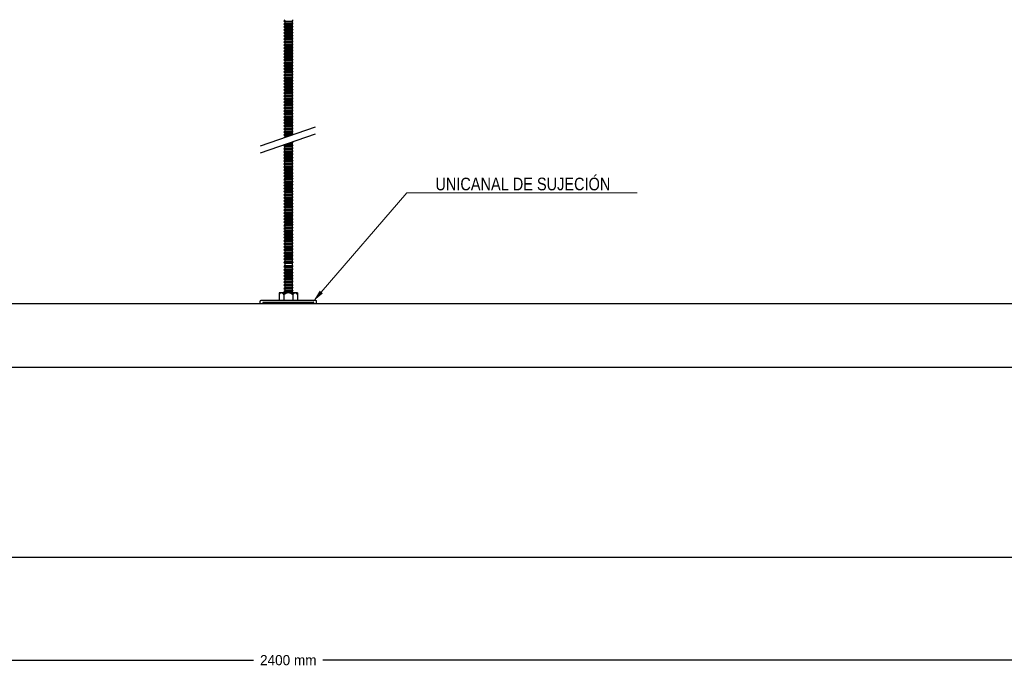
# Model space of a CAD drawing. Header units: millimetres. Extents: x 2538 to 24562, y 4449 to 23795.
# Tile 138 of 256: x 15332 to 16109, y 9376 to 9893. Entities that reach past the tile are written whole.
import ezdxf
from ezdxf import colors
from ezdxf.entities.mleader import LeaderData, LeaderLine
from ezdxf.math import Vec2, Vec3

# ---------------------------------------------------------------- set-up
doc = ezdxf.new("R2010")
doc.units = ezdxf.units.MM
doc.header["$PDMODE"] = 3
doc.linetypes.add('HIDDEN', pattern=[0.375, 0.25, -0.125])
doc.layers.add('_HD_tornillo', color=30, linetype='Continuous')
doc.layers.add('HD021_Text', color=2, linetype='Continuous', lineweight=9)
doc.layers.add('Make2D$Visible$Curves', color=7, linetype='Continuous', true_color=0x000000)
doc.layers.add('MEDIDAS', color=1, linetype='Continuous', true_color=0xff0000)
doc.styles.add('Arial Narrow', font='ARIALN.TTF')
doc.dimstyles.new('HD_DIM', dxfattribs={"dimtxt": 8, "dimasz": 2, "dimexe": 1, "dimexo": 0, "dimgap": 2, "dimtad": 0, "dimdec": 0, "dimzin": 0, "dimdsep": 46, "dimtxsty": 'Standard', "dimcen": 0, "dimclrd": 256, "dimclre": 251, "dimclrt": 7, "dimadec": 0, "dimazin": 0, "dimtp": 0.05, "dimtm": 0.05, "dimtfac": 0.6, "dimtdec": 0, "dimtofl": 0, "dimtmove": 0, "dimatfit": 3, "dimfxl": 1, "dimtolj": 2, "dimtzin": 0, "dimarcsym": 0})

# ---------------------------------------------------------------- blocks, each defined once
blk = doc.blocks.new('*D50')
at = {"layer": 'Defpoints', "color": 0, "transparency": 16777216}
for p in [(14344.16, 9468.94), (16744.16, 9468.94), (16744.16, 9387.64)]:
    blk.add_point(p, dxfattribs=at)
at = {"layer": 'MEDIDAS', "color": 251, "linetype": 'HIDDEN', "lineweight": -2, "transparency": 16777216}
for p, q in [((14344.16, 9468.94), (14344.16, 9386.64)), ((16744.16, 9468.94), (16744.16, 9386.64))]:
    blk.add_line(p, q, dxfattribs=at)
at = {"layer": 'MEDIDAS', "lineweight": -2, "transparency": 16777216}
for p, q in [((14346.16, 9387.64), (15516.82, 9387.64)), ((16742.16, 9387.64), (15571.49, 9387.64))]:
    blk.add_line(p, q, dxfattribs=at)
at = {"layer": 'MEDIDAS', "transparency": 16777216}
for points in [[(14346.16, 9387.98), (14346.16, 9387.31), (14344.16, 9387.64)], [(16742.16, 9387.98), (16742.16, 9387.31), (16744.16, 9387.64)]]:
    blk.add_solid(points, dxfattribs=at)
at = {"layer": 'MEDIDAS', "color": 7, "transparency": 16777216, "insert": (15544.16, 9387.64), "char_height": 8, "attachment_point": 5}
blk.add_mtext('\\A2;2400 mm', dxfattribs=at)

msp = doc.modelspace()

# ---------------------------------------------------------------- linework, layer by layer
at = {"layer": '_HD_tornillo'}
for p, q in [((15541.33, 9893.19), (15540.73, 9892.38)), ((15540.73, 9892.38), (15547.82, 9892.55)), ((15540.73, 9892.38), (15541.33, 9891.7)), ((15541.33, 9890.81), (15540.73, 9890)), ((15540.73, 9890), (15547.82, 9890.16)), ((15540.73, 9890), (15541.33, 9889.31)), ((15541.33, 9888.53), (15540.73, 9887.71)), ((15540.73, 9887.71), (15547.82, 9887.88)), ((15540.73, 9887.71), (15541.33, 9887.03)), ((15541.33, 9891.7), (15547.32, 9891.93)), ((15541.33, 9891.7), (15541.33, 9890.81)), ((15541.33, 9890.81), (15547.32, 9891.05)), ((15541.33, 9889.31), (15547.32, 9889.55)), ((15541.33, 9889.31), (15541.33, 9888.53)), ((15541.33, 9888.53), (15547.32, 9888.76)), ((15541.33, 9887.03), (15547.32, 9887.27)), ((15541.33, 9887.03), (15541.33, 9886.17)), ((15547.32, 9891.93), (15547.82, 9892.55)), ((15547.32, 9891.93), (15547.32, 9891.05)), ((15547.32, 9889.55), (15547.82, 9890.16)), ((15547.32, 9889.55), (15547.32, 9888.76)), ((15547.32, 9887.27), (15547.82, 9887.88)), ((15547.32, 9887.27), (15547.32, 9886.4)), ((15547.33, 9893.43), (15547.82, 9892.55)), ((15547.33, 9891.05), (15547.82, 9890.16)), ((15547.33, 9888.77), (15547.82, 9887.88)), ((15547.33, 9886.41), (15547.82, 9885.52)), ((15541.33, 9886.17), (15540.73, 9885.35)), ((15540.73, 9885.35), (15547.82, 9885.52)), ((15540.73, 9885.35), (15541.33, 9884.67)), ((15541.33, 9883.8), (15540.73, 9882.99)), ((15540.73, 9882.99), (15547.82, 9883.16)), ((15540.73, 9882.99), (15541.33, 9882.31)), ((15541.33, 9881.39), (15540.73, 9880.58)), ((15540.73, 9880.58), (15547.82, 9880.74)), ((15540.73, 9880.58), (15541.33, 9879.89)), ((15541.33, 9878.98), (15540.73, 9878.16)), ((15541.33, 9886.17), (15547.32, 9886.4)), ((15541.33, 9884.67), (15547.32, 9884.91)), ((15541.33, 9884.67), (15541.33, 9883.8)), ((15541.33, 9883.8), (15547.32, 9884.04)), ((15541.33, 9882.31), (15547.32, 9882.54)), ((15541.33, 9882.31), (15541.33, 9881.39)), ((15541.33, 9881.39), (15547.32, 9881.63)), ((15541.33, 9879.89), (15547.32, 9880.13)), ((15541.33, 9879.89), (15541.33, 9878.98)), ((15541.33, 9878.98), (15547.32, 9879.21)), ((15547.32, 9884.91), (15547.82, 9885.52)), ((15547.32, 9884.91), (15547.32, 9884.04)), ((15547.32, 9882.54), (15547.82, 9883.16)), ((15547.32, 9882.54), (15547.32, 9881.63)), ((15547.32, 9880.13), (15547.82, 9880.74)), ((15547.32, 9880.13), (15547.32, 9879.21)), ((15547.33, 9884.04), (15547.82, 9883.16)), ((15547.33, 9881.63), (15547.82, 9880.74)), ((15547.33, 9879.22), (15547.82, 9878.33)), ((15540.73, 9878.16), (15547.82, 9878.33)), ((15540.73, 9878.16), (15541.33, 9877.48)), ((15541.33, 9876.57), (15540.73, 9875.75)), ((15540.73, 9875.75), (15547.82, 9875.92)), ((15540.73, 9875.75), (15541.33, 9875.07)), ((15541.33, 9874.16), (15540.73, 9873.34)), ((15540.73, 9873.34), (15547.82, 9873.51)), ((15540.73, 9873.34), (15541.33, 9872.66)), ((15541.33, 9871.77), (15540.73, 9870.96)), ((15540.73, 9870.96), (15547.82, 9871.13)), ((15540.73, 9870.96), (15541.33, 9870.28)), ((15541.33, 9877.48), (15547.32, 9877.72)), ((15541.33, 9877.48), (15541.33, 9876.57)), ((15541.33, 9876.57), (15547.32, 9876.8)), ((15541.33, 9875.07), (15547.32, 9875.3)), ((15541.33, 9875.07), (15541.33, 9874.16)), ((15541.33, 9874.16), (15547.32, 9874.39)), ((15541.33, 9872.66), (15547.32, 9872.89)), ((15541.33, 9872.66), (15541.33, 9871.77)), ((15541.33, 9871.77), (15547.32, 9872.01)), ((15547.32, 9877.72), (15547.82, 9878.33)), ((15547.32, 9877.72), (15547.32, 9876.8)), ((15547.32, 9875.3), (15547.82, 9875.92)), ((15547.32, 9875.3), (15547.32, 9874.39)), ((15547.32, 9872.89), (15547.82, 9873.51)), ((15547.32, 9872.89), (15547.32, 9872.01)), ((15547.32, 9870.51), (15547.82, 9871.13)), ((15547.33, 9876.81), (15547.82, 9875.92)), ((15547.33, 9874.39), (15547.82, 9873.51)), ((15547.33, 9872.01), (15547.82, 9871.13)), ((15541.33, 9869.49), (15540.73, 9868.68)), ((15540.73, 9868.68), (15547.82, 9868.84)), ((15540.73, 9868.68), (15541.33, 9867.99)), ((15541.33, 9867.13), (15540.73, 9866.32)), ((15540.73, 9866.32), (15547.82, 9866.49)), ((15540.73, 9866.32), (15541.33, 9865.64)), ((15541.33, 9864.77), (15540.73, 9863.95)), ((15540.73, 9863.95), (15547.82, 9864.12)), ((15540.73, 9863.95), (15541.33, 9863.27)), ((15541.33, 9870.28), (15547.32, 9870.51)), ((15541.33, 9870.28), (15541.33, 9869.49)), ((15541.33, 9869.49), (15547.32, 9869.73)), ((15541.33, 9867.99), (15547.32, 9868.23)), ((15541.33, 9867.99), (15541.33, 9867.13)), ((15541.33, 9867.13), (15547.32, 9867.37)), ((15541.33, 9865.64), (15547.32, 9865.87)), ((15541.33, 9865.64), (15541.33, 9864.77)), ((15541.33, 9864.77), (15547.32, 9865)), ((15541.33, 9863.27), (15547.32, 9863.5)), ((15541.33, 9863.27), (15541.33, 9862.5)), ((15547.32, 9870.51), (15547.32, 9869.73)), ((15547.32, 9868.23), (15547.82, 9868.84)), ((15547.32, 9868.23), (15547.32, 9867.37)), ((15547.32, 9865.87), (15547.82, 9866.49)), ((15547.32, 9865.87), (15547.32, 9865)), ((15547.32, 9863.5), (15547.82, 9864.12)), ((15547.32, 9863.5), (15547.32, 9862.73)), ((15547.33, 9869.73), (15547.82, 9868.84)), ((15547.33, 9867.37), (15547.82, 9866.49)), ((15547.33, 9865), (15547.82, 9864.12)), ((15541.33, 9862.5), (15540.73, 9861.68)), ((15540.73, 9861.68), (15547.82, 9861.85)), ((15540.73, 9861.68), (15541.33, 9861)), ((15541.33, 9859.96), (15540.73, 9859.14)), ((15540.73, 9859.14), (15547.82, 9859.31)), ((15540.73, 9859.14), (15541.33, 9858.46)), ((15541.33, 9857.68), (15540.73, 9856.86)), ((15540.73, 9856.86), (15547.82, 9857.03)), ((15540.73, 9856.86), (15541.33, 9856.18)), ((15541.33, 9855.32), (15540.73, 9854.5)), ((15541.33, 9862.5), (15547.32, 9862.73)), ((15541.33, 9861), (15547.32, 9861.23)), ((15541.33, 9861), (15541.33, 9859.96)), ((15541.33, 9859.96), (15547.32, 9860.19)), ((15541.33, 9858.46), (15547.32, 9858.7)), ((15541.33, 9858.46), (15541.33, 9857.68)), ((15541.33, 9857.68), (15547.32, 9857.91)), ((15541.33, 9856.18), (15547.32, 9856.41)), ((15541.33, 9856.18), (15541.33, 9855.32)), ((15541.33, 9855.32), (15547.32, 9855.55)), ((15547.32, 9861.23), (15547.82, 9861.85)), ((15547.32, 9861.23), (15547.32, 9860.19)), ((15547.32, 9858.7), (15547.82, 9859.31)), ((15547.32, 9858.7), (15547.32, 9857.91)), ((15547.32, 9856.41), (15547.82, 9857.03)), ((15547.32, 9856.41), (15547.32, 9855.55)), ((15547.33, 9862.74), (15547.82, 9861.85)), ((15547.33, 9860.2), (15547.82, 9859.31)), ((15547.33, 9857.92), (15547.82, 9857.03)), ((15547.33, 9855.56), (15547.82, 9854.67)), ((15540.73, 9854.5), (15547.82, 9854.67)), ((15540.73, 9854.5), (15541.33, 9853.82)), ((15541.33, 9852.95), (15540.73, 9852.14)), ((15540.73, 9852.14), (15547.82, 9852.31)), ((15540.73, 9852.14), (15541.33, 9851.46)), ((15541.33, 9850.54), (15540.73, 9849.72)), ((15540.73, 9849.72), (15547.82, 9849.89)), ((15540.73, 9849.72), (15541.33, 9849.04)), ((15541.33, 9848.16), (15540.73, 9847.34)), ((15541.33, 9853.82), (15547.32, 9854.06)), ((15541.33, 9853.82), (15541.33, 9852.95)), ((15541.33, 9852.95), (15547.32, 9853.19)), ((15541.33, 9851.46), (15547.32, 9851.69)), ((15541.33, 9851.46), (15541.33, 9850.54)), ((15541.33, 9850.54), (15547.32, 9850.77)), ((15541.33, 9849.04), (15547.32, 9849.28)), ((15541.33, 9849.04), (15541.33, 9848.16)), ((15541.33, 9848.16), (15547.32, 9848.39)), ((15547.32, 9854.06), (15547.82, 9854.67)), ((15547.32, 9854.06), (15547.32, 9853.19)), ((15547.32, 9851.69), (15547.82, 9852.31)), ((15547.32, 9851.69), (15547.32, 9850.77)), ((15547.32, 9849.28), (15547.82, 9849.89)), ((15547.32, 9849.28), (15547.32, 9848.39)), ((15547.33, 9853.19), (15547.82, 9852.31)), ((15547.33, 9850.78), (15547.82, 9849.89)), ((15547.33, 9848.4), (15547.82, 9847.51)), ((15540.73, 9847.34), (15547.82, 9847.51)), ((15540.73, 9847.34), (15541.33, 9846.66)), ((15541.33, 9845.88), (15540.73, 9845.06)), ((15540.73, 9845.06), (15547.82, 9845.23)), ((15540.73, 9845.06), (15541.33, 9844.38)), ((15541.33, 9843.52), (15540.73, 9842.7)), ((15540.73, 9842.7), (15547.82, 9842.87)), ((15540.73, 9842.7), (15541.33, 9842.02)), ((15541.33, 9841.15), (15540.73, 9840.33)), ((15540.73, 9840.33), (15547.82, 9840.5)), ((15540.73, 9840.33), (15541.33, 9839.65)), ((15541.33, 9846.66), (15547.32, 9846.89)), ((15541.33, 9846.66), (15541.33, 9845.88)), ((15541.33, 9845.88), (15547.32, 9846.11)), ((15541.33, 9844.38), (15547.32, 9844.61)), ((15541.33, 9844.38), (15541.33, 9843.52)), ((15541.33, 9843.52), (15547.32, 9843.75)), ((15541.33, 9842.02), (15547.32, 9842.25)), ((15541.33, 9842.02), (15541.33, 9841.15)), ((15541.33, 9841.15), (15547.32, 9841.38)), ((15541.33, 9839.65), (15547.32, 9839.89)), ((15547.32, 9846.89), (15547.82, 9847.51)), ((15547.32, 9846.89), (15547.32, 9846.11)), ((15547.32, 9844.61), (15547.82, 9845.23)), ((15547.32, 9844.61), (15547.32, 9843.75)), ((15547.32, 9842.25), (15547.82, 9842.87)), ((15547.32, 9842.25), (15547.32, 9841.38)), ((15547.32, 9839.89), (15547.82, 9840.5)), ((15547.32, 9839.89), (15547.32, 9838.97)), ((15547.33, 9846.11), (15547.82, 9845.23)), ((15547.33, 9843.76), (15547.82, 9842.87)), ((15547.33, 9841.39), (15547.82, 9840.5)), ((15541.33, 9838.74), (15540.73, 9837.92)), ((15540.73, 9837.92), (15547.82, 9838.09)), ((15540.73, 9837.92), (15541.33, 9837.24)), ((15541.33, 9836.33), (15540.73, 9835.51)), ((15540.73, 9835.51), (15547.82, 9835.68)), ((15540.73, 9835.51), (15541.33, 9834.83)), ((15541.33, 9833.91), (15540.73, 9833.1)), ((15540.73, 9833.1), (15547.82, 9833.27)), ((15540.73, 9833.1), (15541.33, 9832.42)), ((15541.33, 9839.65), (15541.33, 9838.74)), ((15541.33, 9838.74), (15547.32, 9838.97)), ((15541.33, 9837.24), (15547.32, 9837.47)), ((15541.33, 9837.24), (15541.33, 9836.33)), ((15541.33, 9836.33), (15547.32, 9836.56)), ((15541.33, 9834.83), (15547.32, 9835.06)), ((15541.33, 9834.83), (15541.33, 9833.91)), ((15541.33, 9833.91), (15547.32, 9834.15)), ((15541.33, 9832.42), (15547.32, 9832.65)), ((15541.33, 9832.42), (15541.33, 9831.5)), ((15547.32, 9837.47), (15547.82, 9838.09)), ((15547.32, 9837.47), (15547.32, 9836.56)), ((15547.32, 9835.06), (15547.82, 9835.68)), ((15547.32, 9835.06), (15547.32, 9834.15)), ((15547.32, 9832.65), (15547.82, 9833.27)), ((15547.32, 9832.65), (15547.32, 9831.74)), ((15547.33, 9838.98), (15547.82, 9838.09)), ((15547.33, 9836.56), (15547.82, 9835.68)), ((15547.33, 9834.15), (15547.82, 9833.27)), ((15541.33, 9831.5), (15540.73, 9830.69)), ((15540.73, 9830.69), (15547.82, 9830.86)), ((15540.73, 9830.69), (15541.33, 9830.01)), ((15541.33, 9829.12), (15540.73, 9828.3)), ((15540.73, 9828.3), (15547.82, 9828.47)), ((15540.73, 9828.3), (15541.33, 9827.62)), ((15541.33, 9826.84), (15540.73, 9826.02)), ((15540.73, 9826.02), (15547.82, 9826.19)), ((15540.73, 9826.02), (15541.33, 9825.34)), ((15541.33, 9824.48), (15540.73, 9823.66)), ((15541.33, 9831.5), (15547.32, 9831.74)), ((15541.33, 9830.01), (15547.32, 9830.24)), ((15541.33, 9830.01), (15541.33, 9829.12)), ((15541.33, 9829.12), (15547.32, 9829.35)), ((15541.33, 9827.62), (15547.32, 9827.86)), ((15541.33, 9827.62), (15541.33, 9826.84)), ((15541.33, 9826.84), (15547.32, 9827.07)), ((15541.33, 9825.34), (15547.32, 9825.57)), ((15541.33, 9825.34), (15541.33, 9824.48)), ((15541.33, 9824.48), (15547.32, 9824.71)), ((15547.32, 9830.24), (15547.82, 9830.86)), ((15547.32, 9830.24), (15547.32, 9829.35)), ((15547.32, 9827.86), (15547.82, 9828.47)), ((15547.32, 9827.86), (15547.32, 9827.07)), ((15547.32, 9825.57), (15547.82, 9826.19)), ((15547.32, 9825.57), (15547.32, 9824.71)), ((15547.33, 9831.74), (15547.82, 9830.86)), ((15547.33, 9829.36), (15547.82, 9828.47)), ((15547.33, 9827.08), (15547.82, 9826.19)), ((15547.33, 9824.72), (15547.82, 9823.83)), ((15540.73, 9823.66), (15547.82, 9823.83)), ((15540.73, 9823.66), (15541.33, 9822.98)), ((15541.33, 9822.11), (15540.73, 9821.3)), ((15540.73, 9821.3), (15547.82, 9821.46)), ((15540.73, 9821.3), (15541.33, 9820.61)), ((15541.33, 9819.85), (15540.73, 9819.03)), ((15540.73, 9819.03), (15547.82, 9819.2)), ((15540.73, 9819.03), (15541.33, 9818.35)), ((15541.33, 9817.31), (15540.73, 9816.49)), ((15540.73, 9816.49), (15547.82, 9816.66)), ((15540.73, 9816.49), (15541.33, 9815.81)), ((15541.33, 9822.98), (15547.32, 9823.22)), ((15541.33, 9822.98), (15541.33, 9822.11)), ((15541.33, 9822.11), (15547.32, 9822.35)), ((15541.33, 9820.61), (15547.32, 9820.85)), ((15541.33, 9820.61), (15541.33, 9819.85)), ((15541.33, 9819.85), (15547.32, 9820.08)), ((15541.33, 9818.35), (15547.32, 9818.58)), ((15541.33, 9818.35), (15541.33, 9817.31)), ((15541.33, 9817.31), (15547.32, 9817.54)), ((15547.32, 9823.22), (15547.82, 9823.83)), ((15547.32, 9823.22), (15547.32, 9822.35)), ((15547.32, 9820.85), (15547.82, 9821.46)), ((15547.32, 9820.85), (15547.32, 9820.08)), ((15547.32, 9818.58), (15547.82, 9819.2)), ((15547.32, 9818.58), (15547.32, 9817.54)), ((15547.32, 9816.04), (15547.82, 9816.66)), ((15547.33, 9822.35), (15547.82, 9821.46)), ((15547.33, 9820.08), (15547.82, 9819.2)), ((15547.33, 9817.55), (15547.82, 9816.66)), ((15522.27, 9793.92), (15565.78, 9808.92)), ((15541.33, 9815.03), (15540.73, 9814.21)), ((15540.73, 9814.21), (15547.82, 9814.38)), ((15540.73, 9814.21), (15541.33, 9813.53)), ((15541.33, 9812.67), (15540.73, 9811.85)), ((15540.73, 9811.85), (15547.82, 9812.02)), ((15540.73, 9811.85), (15541.33, 9811.17)), ((15541.33, 9810.3), (15540.73, 9809.48)), ((15540.73, 9809.48), (15547.82, 9809.65)), ((15540.73, 9809.48), (15541.33, 9808.8)), ((15541.33, 9815.81), (15547.32, 9816.04)), ((15541.33, 9815.81), (15541.33, 9815.03)), ((15541.33, 9815.03), (15547.32, 9815.26)), ((15541.33, 9813.53), (15547.32, 9813.76)), ((15541.33, 9813.53), (15541.33, 9812.67)), ((15541.33, 9812.67), (15547.32, 9812.9)), ((15541.33, 9811.17), (15547.32, 9811.4)), ((15541.33, 9811.17), (15541.33, 9810.3)), ((15541.33, 9810.3), (15547.32, 9810.53)), ((15541.33, 9808.8), (15547.32, 9809.04)), ((15541.33, 9808.8), (15541.33, 9807.89)), ((15547.32, 9816.04), (15547.32, 9815.26)), ((15547.32, 9813.76), (15547.82, 9814.38)), ((15547.32, 9813.76), (15547.32, 9812.9)), ((15547.32, 9811.4), (15547.82, 9812.02)), ((15547.32, 9811.4), (15547.32, 9810.53)), ((15547.32, 9809.04), (15547.82, 9809.65)), ((15547.32, 9809.04), (15547.32, 9808.12)), ((15547.33, 9815.26), (15547.82, 9814.38)), ((15547.33, 9812.9), (15547.82, 9812.02)), ((15547.33, 9810.54), (15547.82, 9809.65)), ((15522.27, 9788.25), (15565.78, 9803.25)), ((15541.33, 9807.89), (15540.73, 9807.07)), ((15540.73, 9807.07), (15547.82, 9807.24)), ((15540.73, 9807.07), (15541.33, 9806.39)), ((15541.33, 9805.51), (15540.73, 9804.69)), ((15540.73, 9804.69), (15547.82, 9804.86)), ((15540.73, 9804.69), (15541.33, 9804.01)), ((15541.33, 9803.22), (15540.73, 9802.41)), ((15540.73, 9802.41), (15547.35, 9802.56)), ((15540.73, 9802.41), (15541.33, 9801.73)), ((15541.33, 9807.89), (15547.32, 9808.12)), ((15541.33, 9806.39), (15547.32, 9806.62)), ((15541.33, 9806.39), (15541.33, 9805.51)), ((15541.33, 9805.51), (15547.32, 9805.74)), ((15541.33, 9804.01), (15547.32, 9804.24)), ((15541.33, 9804.01), (15541.33, 9803.22)), ((15541.33, 9803.22), (15547.32, 9803.46)), ((15541.33, 9801.73), (15545.38, 9801.88)), ((15541.33, 9801.73), (15541.33, 9800.86)), ((15541.33, 9800.86), (15542.56, 9800.91)), ((15547.32, 9806.62), (15547.82, 9807.24)), ((15547.32, 9806.62), (15547.32, 9805.74)), ((15547.32, 9804.24), (15547.82, 9804.86)), ((15547.32, 9804.24), (15547.32, 9803.46)), ((15547.33, 9808.13), (15547.82, 9807.24)), ((15547.33, 9805.74), (15547.82, 9804.86)), ((15547.33, 9803.46), (15547.75, 9802.7)), ((15541.3, 9794.78), (15540.69, 9793.97)), ((15540.69, 9793.97), (15547.79, 9794.14)), ((15540.69, 9793.97), (15541.3, 9793.29)), ((15541.33, 9800.86), (15540.96, 9800.36)), ((15541.3, 9794.78), (15547.29, 9795.02)), ((15541.3, 9793.29), (15547.29, 9793.52)), ((15541.3, 9793.29), (15541.3, 9792.35)), ((15544.41, 9795.88), (15547.27, 9795.95)), ((15546.29, 9796.53), (15547.77, 9796.56)), ((15547.27, 9795.95), (15547.77, 9796.56)), ((15547.27, 9795.95), (15547.27, 9795.01)), ((15547.29, 9795.02), (15547.79, 9794.14)), ((15547.29, 9793.52), (15547.79, 9794.14)), ((15547.29, 9793.52), (15547.29, 9792.58)), ((15547.55, 9796.96), (15547.77, 9796.56)), ((15541.3, 9792.35), (15540.7, 9791.54)), ((15540.7, 9791.54), (15547.8, 9791.71)), ((15540.7, 9791.54), (15541.3, 9790.86)), ((15541.3, 9789.92), (15540.7, 9789.1)), ((15540.7, 9789.1), (15547.8, 9789.27)), ((15540.7, 9789.1), (15541.3, 9788.42)), ((15541.3, 9787.51), (15540.7, 9786.69)), ((15540.7, 9786.69), (15547.8, 9786.86)), ((15540.7, 9786.69), (15541.3, 9786.01)), ((15541.3, 9792.35), (15547.29, 9792.59)), ((15541.3, 9790.86), (15547.29, 9791.09)), ((15541.3, 9790.86), (15541.3, 9789.92)), ((15541.3, 9789.92), (15547.29, 9790.15)), ((15541.3, 9788.42), (15547.29, 9788.66)), ((15541.3, 9788.42), (15541.3, 9787.51)), ((15541.3, 9787.51), (15547.29, 9787.74)), ((15541.3, 9786.01), (15547.29, 9786.24)), ((15541.3, 9786.01), (15541.3, 9785.1)), ((15547.29, 9791.09), (15547.8, 9791.71)), ((15547.29, 9791.09), (15547.29, 9790.15)), ((15547.29, 9788.66), (15547.8, 9789.27)), ((15547.29, 9788.66), (15547.29, 9787.74)), ((15547.29, 9786.24), (15547.8, 9786.86)), ((15547.29, 9786.24), (15547.29, 9785.33)), ((15547.3, 9792.59), (15547.8, 9791.71)), ((15547.3, 9790.16), (15547.8, 9789.27)), ((15547.3, 9787.75), (15547.8, 9786.86)), ((15541.3, 9785.1), (15540.7, 9784.28)), ((15540.7, 9784.28), (15547.8, 9784.45)), ((15540.7, 9784.28), (15541.3, 9783.6)), ((15541.3, 9782.66), (15540.7, 9781.85)), ((15540.7, 9781.85), (15547.8, 9782.02)), ((15540.7, 9781.85), (15541.3, 9781.17)), ((15541.3, 9780.25), (15540.7, 9779.43)), ((15540.7, 9779.43), (15547.8, 9779.6)), ((15540.7, 9779.43), (15541.3, 9778.75)), ((15541.3, 9777.82), (15540.7, 9777)), ((15541.3, 9785.1), (15547.29, 9785.33)), ((15541.3, 9783.6), (15547.29, 9783.83)), ((15541.3, 9783.6), (15541.3, 9782.66)), ((15541.3, 9782.66), (15547.29, 9782.9)), ((15541.3, 9781.17), (15547.29, 9781.4)), ((15541.3, 9781.17), (15541.3, 9780.25)), ((15541.3, 9780.25), (15547.29, 9780.48)), ((15541.3, 9778.75), (15547.29, 9778.99)), ((15541.3, 9778.75), (15541.3, 9777.82)), ((15541.3, 9777.82), (15547.29, 9778.05)), ((15547.29, 9783.83), (15547.8, 9784.45)), ((15547.29, 9783.83), (15547.29, 9782.9)), ((15547.29, 9781.4), (15547.8, 9782.02)), ((15547.29, 9781.4), (15547.29, 9780.48)), ((15547.29, 9778.99), (15547.8, 9779.6)), ((15547.29, 9778.99), (15547.29, 9778.05)), ((15547.3, 9785.33), (15547.8, 9784.45)), ((15547.3, 9782.9), (15547.8, 9782.02)), ((15547.3, 9780.49), (15547.8, 9779.6)), ((15547.3, 9778.05), (15547.8, 9777.17)), ((15540.7, 9777), (15547.8, 9777.17)), ((15540.7, 9777), (15541.3, 9776.32)), ((15541.32, 9775.41), (15540.72, 9774.6)), ((15540.72, 9774.6), (15547.82, 9774.77)), ((15540.72, 9774.6), (15541.32, 9773.92)), ((15541.32, 9772.98), (15540.72, 9772.16)), ((15540.72, 9772.16), (15547.82, 9772.33)), ((15540.72, 9772.16), (15541.32, 9771.48)), ((15541.32, 9770.57), (15540.72, 9769.75)), ((15540.72, 9769.75), (15547.82, 9769.92)), ((15541.3, 9776.32), (15547.29, 9776.55)), ((15541.3, 9776.32), (15541.3, 9775.41)), ((15541.32, 9775.41), (15547.31, 9775.65)), ((15541.32, 9773.92), (15547.31, 9774.15)), ((15541.32, 9773.92), (15541.32, 9772.98)), ((15541.32, 9772.98), (15547.31, 9773.21)), ((15541.32, 9771.48), (15547.31, 9771.71)), ((15541.32, 9771.48), (15541.32, 9770.57)), ((15541.32, 9770.57), (15547.31, 9770.8)), ((15547.29, 9776.55), (15547.8, 9777.17)), ((15547.29, 9776.55), (15547.29, 9775.64)), ((15547.31, 9774.15), (15547.82, 9774.77)), ((15547.31, 9774.15), (15547.31, 9773.21)), ((15547.31, 9771.71), (15547.82, 9772.33)), ((15547.31, 9771.71), (15547.31, 9770.8)), ((15547.31, 9769.3), (15547.82, 9769.92)), ((15547.32, 9775.65), (15547.82, 9774.77)), ((15547.32, 9773.22), (15547.82, 9772.33)), ((15547.32, 9770.8), (15547.82, 9769.92)), ((15540.72, 9769.75), (15541.32, 9769.07)), ((15541.32, 9768.16), (15540.72, 9767.34)), ((15540.72, 9767.34), (15547.82, 9767.51)), ((15540.72, 9767.34), (15541.32, 9766.66)), ((15541.32, 9765.72), (15540.72, 9764.9)), ((15540.72, 9764.9), (15547.82, 9765.07)), ((15540.72, 9764.9), (15541.32, 9764.22)), ((15541.32, 9763.31), (15540.72, 9762.49)), ((15540.72, 9762.49), (15547.82, 9762.66)), ((15540.72, 9762.49), (15541.32, 9761.81)), ((15541.32, 9769.07), (15547.31, 9769.3)), ((15541.32, 9769.07), (15541.32, 9768.16)), ((15541.32, 9768.16), (15547.31, 9768.39)), ((15541.32, 9766.66), (15547.31, 9766.89)), ((15541.32, 9766.66), (15541.32, 9765.72)), ((15541.32, 9765.72), (15547.31, 9765.95)), ((15541.32, 9764.22), (15547.31, 9764.46)), ((15541.32, 9764.22), (15541.32, 9763.31)), ((15541.32, 9763.31), (15547.31, 9763.54)), ((15547.31, 9769.3), (15547.31, 9768.39)), ((15547.31, 9766.89), (15547.82, 9767.51)), ((15547.31, 9766.89), (15547.31, 9765.95)), ((15547.31, 9764.46), (15547.82, 9765.07)), ((15547.31, 9764.46), (15547.31, 9763.54)), ((15547.31, 9762.05), (15547.82, 9762.66)), ((15547.32, 9768.39), (15547.82, 9767.51)), ((15547.32, 9765.96), (15547.82, 9765.07)), ((15547.32, 9763.55), (15547.82, 9762.66)), ((15541.32, 9760.88), (15540.72, 9760.06)), ((15540.72, 9760.06), (15547.82, 9760.23)), ((15540.72, 9760.06), (15541.32, 9759.38)), ((15541.33, 9758.47), (15540.73, 9757.65)), ((15540.73, 9757.65), (15547.82, 9757.82)), ((15540.73, 9757.65), (15541.33, 9756.97)), ((15541.33, 9756.03), (15540.73, 9755.22)), ((15540.73, 9755.22), (15547.82, 9755.39)), ((15540.73, 9755.22), (15541.33, 9754.54)), ((15541.32, 9761.81), (15547.31, 9762.05)), ((15541.32, 9761.81), (15541.32, 9760.88)), ((15541.32, 9760.88), (15547.31, 9761.11)), ((15541.32, 9759.38), (15547.31, 9759.61)), ((15541.32, 9759.38), (15541.32, 9758.46)), ((15541.33, 9758.47), (15547.32, 9758.7)), ((15541.33, 9756.97), (15547.32, 9757.2)), ((15541.33, 9756.97), (15541.33, 9756.03)), ((15541.33, 9756.03), (15547.32, 9756.27)), ((15541.33, 9754.54), (15547.32, 9754.77)), ((15541.33, 9754.54), (15541.33, 9753.62)), ((15547.31, 9762.05), (15547.31, 9761.11)), ((15547.31, 9759.61), (15547.82, 9760.23)), ((15547.31, 9759.61), (15547.31, 9758.7)), ((15547.32, 9761.11), (15547.82, 9760.23)), ((15547.32, 9757.2), (15547.82, 9757.82)), ((15547.32, 9757.2), (15547.32, 9756.27)), ((15547.32, 9754.77), (15547.82, 9755.39)), ((15547.32, 9754.77), (15547.32, 9753.86)), ((15547.33, 9758.7), (15547.82, 9757.82)), ((15547.33, 9756.27), (15547.82, 9755.39)), ((15541.33, 9753.62), (15540.73, 9752.81)), ((15540.73, 9752.81), (15547.82, 9752.97)), ((15540.73, 9752.81), (15541.33, 9752.12)), ((15541.33, 9751.21), (15540.73, 9750.39)), ((15540.73, 9750.39), (15547.82, 9750.56)), ((15540.73, 9750.39), (15541.33, 9749.71)), ((15541.33, 9748.78), (15540.73, 9747.96)), ((15540.73, 9747.96), (15547.82, 9748.13)), ((15540.73, 9747.96), (15541.33, 9747.28)), ((15541.33, 9753.62), (15547.32, 9753.86)), ((15541.33, 9752.12), (15547.32, 9752.36)), ((15541.33, 9752.12), (15541.33, 9751.21)), ((15541.33, 9751.21), (15547.32, 9751.44)), ((15541.33, 9749.71), (15547.32, 9749.95)), ((15541.33, 9749.71), (15541.33, 9748.78)), ((15541.33, 9748.78), (15547.32, 9749.01)), ((15541.33, 9747.28), (15547.32, 9747.51)), ((15541.33, 9747.28), (15541.33, 9746.36)), ((15541.33, 9746.36), (15547.32, 9746.6)), ((15547.32, 9752.36), (15547.82, 9752.97)), ((15547.32, 9752.36), (15547.32, 9751.44)), ((15547.32, 9749.95), (15547.82, 9750.56)), ((15547.32, 9749.95), (15547.32, 9749.01)), ((15547.32, 9747.51), (15547.82, 9748.13)), ((15547.32, 9747.51), (15547.32, 9746.6)), ((15547.33, 9753.86), (15547.82, 9752.97)), ((15547.33, 9751.45), (15547.82, 9750.56)), ((15547.33, 9749.01), (15547.82, 9748.13)), ((15547.33, 9746.6), (15547.82, 9745.72)), ((15541.33, 9746.36), (15540.73, 9745.55)), ((15540.73, 9745.55), (15547.82, 9745.72)), ((15540.73, 9745.55), (15541.33, 9744.87)), ((15541.33, 9743.93), (15540.73, 9743.11)), ((15540.73, 9743.11), (15547.82, 9743.28)), ((15540.73, 9743.11), (15541.33, 9742.43)), ((15541.33, 9741.52), (15540.73, 9740.7)), ((15540.73, 9740.7), (15547.82, 9740.87)), ((15540.73, 9740.7), (15541.33, 9740.02)), ((15541.33, 9739.11), (15540.73, 9738.29)), ((15541.33, 9744.87), (15547.32, 9745.1)), ((15541.33, 9744.87), (15541.33, 9743.93)), ((15541.33, 9743.93), (15547.32, 9744.16)), ((15541.33, 9742.43), (15547.32, 9742.67)), ((15541.33, 9742.43), (15541.33, 9741.52)), ((15541.33, 9741.52), (15547.32, 9741.75)), ((15541.33, 9740.02), (15547.32, 9740.25)), ((15541.33, 9740.02), (15541.33, 9739.11)), ((15541.33, 9739.11), (15547.32, 9739.34)), ((15547.32, 9745.1), (15547.82, 9745.72)), ((15547.32, 9745.1), (15547.32, 9744.16)), ((15547.32, 9742.67), (15547.82, 9743.28)), ((15547.32, 9742.67), (15547.32, 9741.75)), ((15547.32, 9740.25), (15547.82, 9740.87)), ((15547.32, 9740.25), (15547.32, 9739.34)), ((15547.33, 9744.17), (15547.82, 9743.28)), ((15547.33, 9741.76), (15547.82, 9740.87)), ((15547.33, 9739.34), (15547.82, 9738.46)), ((15540.73, 9738.29), (15547.82, 9738.46)), ((15540.73, 9738.29), (15541.33, 9737.61)), ((15541.33, 9736.67), (15540.73, 9735.86)), ((15540.73, 9735.86), (15547.82, 9736.03)), ((15540.73, 9735.86), (15541.33, 9735.18)), ((15541.33, 9734.26), (15540.73, 9733.44)), ((15540.73, 9733.44), (15547.82, 9733.61)), ((15540.73, 9733.44), (15541.33, 9732.76)), ((15541.33, 9731.85), (15540.73, 9731.03)), ((15540.73, 9731.03), (15547.82, 9731.2)), ((15540.73, 9731.03), (15541.33, 9730.35)), ((15541.33, 9737.61), (15547.32, 9737.84)), ((15541.33, 9737.61), (15541.33, 9736.67)), ((15541.33, 9736.67), (15547.32, 9736.91)), ((15541.33, 9735.18), (15547.32, 9735.41)), ((15541.33, 9735.18), (15541.33, 9734.26)), ((15541.33, 9734.26), (15547.32, 9734.49)), ((15541.33, 9732.76), (15547.32, 9733)), ((15541.33, 9732.76), (15541.33, 9731.85)), ((15541.33, 9731.85), (15547.32, 9732.08)), ((15547.32, 9737.84), (15547.82, 9738.46)), ((15547.32, 9737.84), (15547.32, 9736.91)), ((15547.32, 9735.41), (15547.82, 9736.03)), ((15547.32, 9735.41), (15547.32, 9734.49)), ((15547.32, 9733), (15547.82, 9733.61)), ((15547.32, 9733), (15547.32, 9732.08)), ((15547.32, 9730.58), (15547.82, 9731.2)), ((15547.33, 9736.91), (15547.82, 9736.03)), ((15547.33, 9734.5), (15547.82, 9733.61)), ((15547.33, 9732.09), (15547.82, 9731.2)), ((15541.33, 9729.42), (15540.73, 9728.6)), ((15540.73, 9728.6), (15547.82, 9728.77)), ((15540.73, 9728.6), (15541.33, 9727.92)), ((15541.33, 9727), (15540.73, 9726.19)), ((15540.73, 9726.19), (15547.82, 9726.36)), ((15540.73, 9726.19), (15541.33, 9725.51)), ((15541.33, 9724.57), (15540.73, 9723.75)), ((15540.73, 9723.75), (15547.82, 9723.92)), ((15540.73, 9723.75), (15541.33, 9723.07)), ((15541.33, 9730.35), (15547.32, 9730.58)), ((15541.33, 9730.35), (15541.33, 9729.42)), ((15541.33, 9729.42), (15547.32, 9729.65)), ((15541.33, 9727.92), (15547.32, 9728.15)), ((15541.33, 9727.92), (15541.33, 9727)), ((15541.33, 9727), (15547.32, 9727.24)), ((15541.33, 9725.51), (15547.32, 9725.74)), ((15541.33, 9725.51), (15541.33, 9724.57)), ((15541.33, 9724.57), (15547.32, 9724.8)), ((15541.33, 9723.07), (15547.32, 9723.31)), ((15547.32, 9730.58), (15547.32, 9729.65)), ((15547.32, 9728.15), (15547.82, 9728.77)), ((15547.32, 9728.15), (15547.32, 9727.24)), ((15547.32, 9725.74), (15547.82, 9726.36)), ((15547.32, 9725.74), (15547.32, 9724.8)), ((15547.32, 9723.31), (15547.82, 9723.92)), ((15547.32, 9723.31), (15547.32, 9722.39)), ((15547.33, 9729.65), (15547.82, 9728.77)), ((15547.33, 9727.24), (15547.82, 9726.36)), ((15547.33, 9724.81), (15547.82, 9723.92)), ((15541.33, 9722.16), (15540.73, 9721.34)), ((15540.73, 9721.34), (15547.82, 9721.51)), ((15540.73, 9721.34), (15541.33, 9720.66)), ((15541.33, 9719.75), (15540.73, 9718.93)), ((15540.73, 9718.93), (15547.82, 9719.1)), ((15540.73, 9718.93), (15541.33, 9718.25)), ((15541.33, 9717.31), (15540.73, 9716.5)), ((15540.73, 9716.5), (15547.82, 9716.66)), ((15540.73, 9716.5), (15541.33, 9715.81)), ((15541.33, 9723.07), (15541.33, 9722.16)), ((15541.33, 9722.16), (15547.32, 9722.39)), ((15541.33, 9720.66), (15547.32, 9720.89)), ((15541.33, 9720.66), (15541.33, 9719.75)), ((15541.33, 9719.75), (15547.32, 9719.98)), ((15541.33, 9718.25), (15547.32, 9718.48)), ((15541.33, 9718.25), (15541.33, 9717.31)), ((15541.33, 9717.31), (15547.32, 9717.55)), ((15541.33, 9715.81), (15547.32, 9716.05)), ((15541.33, 9715.81), (15541.33, 9714.9)), ((15547.32, 9720.89), (15547.82, 9721.51)), ((15547.32, 9720.89), (15547.32, 9719.98)), ((15547.32, 9718.48), (15547.82, 9719.1)), ((15547.32, 9718.48), (15547.32, 9717.55)), ((15547.32, 9716.05), (15547.82, 9716.66)), ((15547.32, 9716.05), (15547.32, 9715.13)), ((15547.33, 9722.39), (15547.82, 9721.51)), ((15547.33, 9719.98), (15547.82, 9719.1)), ((15547.33, 9717.55), (15547.82, 9716.66)), ((15541.33, 9714.9), (15540.73, 9714.08)), ((15540.73, 9714.08), (15547.82, 9714.25)), ((15540.73, 9714.08), (15541.33, 9713.4)), ((15541.33, 9712.49), (15540.73, 9711.67)), ((15540.73, 9711.67), (15547.82, 9711.84)), ((15540.73, 9711.67), (15541.33, 9710.99)), ((15541.33, 9709.92), (15540.73, 9709.11)), ((15540.73, 9709.11), (15547.82, 9709.28)), ((15540.73, 9709.11), (15541.33, 9708.43)), ((15541.33, 9714.9), (15547.32, 9715.13)), ((15541.33, 9713.4), (15547.32, 9713.64)), ((15541.33, 9713.4), (15541.33, 9712.49)), ((15541.33, 9712.49), (15547.32, 9712.72)), ((15541.33, 9710.99), (15547.32, 9711.22)), ((15541.33, 9710.99), (15541.33, 9709.92)), ((15541.33, 9709.92), (15547.32, 9710.16)), ((15541.33, 9708.43), (15547.32, 9708.66)), ((15541.33, 9708.43), (15541.33, 9707.49)), ((15541.33, 9707.49), (15547.32, 9707.72)), ((15547.32, 9713.64), (15547.82, 9714.25)), ((15547.32, 9713.64), (15547.32, 9712.72)), ((15547.32, 9711.22), (15547.82, 9711.84)), ((15547.32, 9711.22), (15547.32, 9710.16)), ((15547.32, 9708.66), (15547.82, 9709.28)), ((15547.32, 9708.66), (15547.32, 9707.72)), ((15547.33, 9715.14), (15547.82, 9714.25)), ((15547.33, 9712.73), (15547.82, 9711.84)), ((15547.33, 9710.16), (15547.82, 9709.28)), ((15547.33, 9707.73), (15547.82, 9706.84)), ((15541.33, 9707.49), (15540.73, 9706.67)), ((15540.73, 9706.67), (15547.82, 9706.84)), ((15540.73, 9706.67), (15541.33, 9705.99)), ((15541.33, 9705.08), (15540.73, 9704.26)), ((15540.73, 9704.26), (15547.82, 9704.43)), ((15540.73, 9704.26), (15541.33, 9703.58)), ((15541.33, 9702.67), (15540.73, 9701.58)), ((15540.73, 9701.58), (15547.82, 9701.75)), ((15540.73, 9701.58), (15541.33, 9700.9)), ((15541.33, 9705.99), (15547.32, 9706.22)), ((15541.33, 9705.99), (15541.33, 9705.08)), ((15541.33, 9705.08), (15547.32, 9705.31)), ((15541.33, 9703.58), (15547.32, 9703.81)), ((15541.33, 9703.58), (15541.33, 9702.67)), ((15541.33, 9702.4), (15547.32, 9702.63)), ((15541.33, 9700.9), (15547.32, 9701.14)), ((15541.33, 9700.9), (15541.33, 9699.59)), ((15547.32, 9706.22), (15547.82, 9706.84)), ((15547.32, 9706.22), (15547.32, 9705.31)), ((15547.32, 9703.81), (15547.82, 9704.43)), ((15547.32, 9703.81), (15547.32, 9702.9)), ((15547.32, 9701.14), (15547.82, 9701.75)), ((15547.32, 9701.14), (15547.32, 9699.82)), ((15547.33, 9705.31), (15547.82, 9704.43)), ((15547.33, 9702.9), (15547.82, 9701.75)), ((15541.33, 9699.59), (15540.73, 9698.57)), ((15540.73, 9698.57), (15547.82, 9698.74)), ((15540.73, 9698.57), (15541.33, 9697.89)), ((15541.33, 9696.72), (15540.73, 9695.9)), ((15540.73, 9695.9), (15547.82, 9696.07)), ((15540.73, 9695.9), (15541.33, 9695.22)), ((15541.33, 9694.31), (15540.73, 9693.49)), ((15540.73, 9693.49), (15547.82, 9693.66)), ((15540.73, 9693.49), (15541.33, 9692.81)), ((15541.33, 9699.39), (15547.32, 9699.62)), ((15541.33, 9697.89), (15547.32, 9698.13)), ((15541.33, 9697.89), (15541.33, 9696.72)), ((15541.33, 9696.72), (15547.32, 9696.95)), ((15541.33, 9695.22), (15547.32, 9695.45)), ((15541.33, 9695.22), (15541.33, 9694.31)), ((15541.33, 9694.31), (15547.32, 9694.54)), ((15541.33, 9692.81), (15547.32, 9693.04)), ((15541.33, 9692.81), (15541.33, 9691.87)), ((15541.33, 9691.87), (15547.32, 9692.1)), ((15547.32, 9698.13), (15547.82, 9698.74)), ((15547.32, 9698.13), (15547.32, 9696.95)), ((15547.32, 9695.45), (15547.82, 9696.07)), ((15547.32, 9695.45), (15547.32, 9694.54)), ((15547.32, 9693.04), (15547.82, 9693.66)), ((15547.32, 9693.04), (15547.32, 9692.1)), ((15547.33, 9699.83), (15547.82, 9698.74)), ((15547.33, 9696.95), (15547.82, 9696.07)), ((15547.33, 9694.54), (15547.82, 9693.66)), ((15547.33, 9692.11), (15547.82, 9691.22)), ((15541.33, 9691.87), (15540.73, 9691.05)), ((15540.73, 9691.05), (15547.82, 9691.22)), ((15540.73, 9691.05), (15541.33, 9690.37)), ((15541.33, 9689.46), (15540.73, 9688.64)), ((15540.73, 9688.64), (15547.82, 9688.81)), ((15540.73, 9688.64), (15541.33, 9687.96)), ((15541.33, 9687.05), (15540.73, 9686.23)), ((15540.73, 9686.23), (15547.82, 9686.4)), ((15540.73, 9686.23), (15541.33, 9685.55)), ((15541.33, 9684.48), (15540.73, 9683.67)), ((15541.33, 9690.37), (15547.32, 9690.61)), ((15541.33, 9690.37), (15541.33, 9689.46)), ((15541.33, 9689.46), (15547.32, 9689.69)), ((15541.33, 9687.96), (15547.32, 9688.2)), ((15541.33, 9687.96), (15541.33, 9687.05)), ((15541.33, 9687.05), (15547.32, 9687.28)), ((15541.33, 9685.55), (15547.32, 9685.78)), ((15541.33, 9685.55), (15541.33, 9684.48)), ((15541.33, 9684.48), (15547.32, 9684.72)), ((15547.32, 9690.61), (15547.82, 9691.22)), ((15547.32, 9690.61), (15547.32, 9689.69)), ((15547.32, 9688.2), (15547.82, 9688.81)), ((15547.32, 9688.2), (15547.32, 9687.28)), ((15547.32, 9685.78), (15547.82, 9686.4)), ((15547.32, 9685.78), (15547.32, 9684.72)), ((15547.33, 9689.7), (15547.82, 9688.81)), ((15547.33, 9687.28), (15547.82, 9686.4)), ((15547.33, 9684.72), (15547.82, 9683.83)), ((15551.36, 9677.71), (15536.96, 9677.71)), ((15536.96, 9677.71), (15536.96, 9672.03)), ((15540.6, 9677.71), (15540.6, 9672.03)), ((15540.73, 9683.67), (15547.82, 9683.83)), ((15540.73, 9683.67), (15541.33, 9682.98)), ((15541.33, 9682.05), (15540.73, 9681.23)), ((15540.73, 9681.23), (15547.82, 9681.4)), ((15540.73, 9681.23), (15541.33, 9680.55)), ((15541.33, 9679.64), (15540.73, 9678.82)), ((15540.73, 9678.82), (15547.82, 9678.99)), ((15540.73, 9678.82), (15541.33, 9678.14)), ((15541.33, 9682.98), (15547.32, 9683.22)), ((15541.33, 9682.98), (15541.33, 9682.05)), ((15541.33, 9682.05), (15547.32, 9682.28)), ((15541.33, 9680.55), (15547.32, 9680.78)), ((15541.33, 9680.55), (15541.33, 9679.64)), ((15541.33, 9679.64), (15547.32, 9679.87)), ((15541.33, 9679.64), (15547.32, 9679.87)), ((15541.33, 9678.14), (15547.32, 9678.37)), ((15541.33, 9678.14), (15541.33, 9677.71)), ((15547.32, 9683.22), (15547.82, 9683.83)), ((15547.32, 9683.22), (15547.32, 9682.28)), ((15547.32, 9680.78), (15547.82, 9681.4)), ((15547.32, 9680.78), (15547.32, 9679.87)), ((15547.32, 9678.37), (15547.82, 9678.99)), ((15547.32, 9678.37), (15547.32, 9677.71)), ((15547.33, 9682.28), (15547.82, 9681.4)), ((15547.33, 9679.87), (15547.82, 9678.99)), ((15547.8, 9677.71), (15547.8, 9672.03)), ((15551.36, 9677.71), (15551.36, 9672.03)), ((15536.96, 9672.03), (15551.36, 9672.03))]:
    msp.add_line(p, q, dxfattribs=at)
for centre, radius, start, end in [((15538.78, 9675.85), 1.86, 12.33174, 167.66826), ((15544.2, 9672.55), 5.16, 45.77065, 134.22935), ((15549.58, 9675.9), 1.81, 11.15285, 168.84715)]:
    msp.add_arc(centre, radius, start, end, dxfattribs=at)
at = {"layer": 'Make2D$Visible$Curves', "color": 7, "lineweight": -3}
for points in [[(16744.16, 9668.94), (15544.16, 9668.94), (14344.16, 9668.94)], [(15522.08, 9668.94), (15522.08, 9669.98), (15522.08, 9671.03)], [(15523.08, 9672.03), (15544.16, 9672.03), (15565.23, 9672.03)], [(15564.23, 9670.03), (15544.16, 9670.03), (15524.08, 9670.03)], [(15524.08, 9670.03), (15524.08, 9669.48), (15524.08, 9668.94)], [(15564.23, 9668.94), (15564.23, 9669.48), (15564.23, 9670.03)], [(15566.23, 9671.03), (15566.23, 9669.98), (15566.23, 9668.94)], [(14344.16, 9618.94), (15544.16, 9618.94), (16744.16, 9618.94)], [(14344.16, 9468.94), (15544.16, 9468.94), (16744.16, 9468.94)]]:
    msp.add_open_spline(points, degree=2, dxfattribs=at)
for points in [[(15522.08, 9671.03), (15522.08, 9672.03), (15523.08, 9672.03)], [(15565.23, 9672.03), (15566.23, 9672.03), (15566.23, 9671.03)]]:
    msp.add_rational_spline(points, [1, 0.707106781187, 1], degree=2, dxfattribs=at)

# ---------------------------------------------------------------- dimensions: what is measured, and where the dimension line sits
at = {"layer": 'MEDIDAS'}
dim = msp.add_linear_dim(base=(16744.16, 9387.64), p1=(14344.16, 9468.94), p2=(16744.16, 9468.94), text='<> mm', dimstyle='HD_DIM', dxfattribs=at)
dim.commit()
dim.dimension.update_dxf_attribs({"geometry": '*D50', "text_midpoint": (15544.16, 9387.64)})

# ---------------------------------------------------------------- leaders
at = {"layer": 'HD021_Text'}
ml = msp.add_multileader_mtext('Standard', dxfattribs=at)
ml.set_content('UNICANAL DE SUJECIÓN', color=5, style='Arial Narrow')
ml.set_leader_properties(color=5, linetype='ByLayer', lineweight=15)
ml.build(insert=Vec2(0, 0))
ml.multileader.update_dxf_attribs({"text_left_attachment_type": 6, "text_right_attachment_type": 6, "dogleg_length": 0.1, "arrow_head_size": 10, "scale": 5})
ctx = ml.context
ctx.base_point, ctx.scale, ctx.char_height, ctx.arrow_head_size, ctx.landing_gap_size, ctx.plane_origin = Vec3(15647.12, 9756.68), 5, 10, 10, 15, Vec3(15684, 9687.29)
ctx.left_attachment, ctx.right_attachment, ctx.text_align_type = 6, 6, 2
notes = []
notes.append((ctx, [(1, (1, 1, 0), (15637.82, 9756.68), (1, 0), 9.29, [(1, [(15563.72, 9670.82)], 0, [])])]))
ctx.mtext.insert, ctx.mtext.width, ctx.mtext.alignment, ctx.mtext.flow_direction = Vec3(15798.38, 9768.68), 287.8579, 3, 5
ml = msp.add_multileader_mtext('Standard', dxfattribs=at)
ml.set_content('TAPA FRONTAL (OPCIONAL)', color=5, style='Arial Narrow')
ml.set_leader_properties(color=5, linetype='ByLayer', lineweight=15)
ml.build(insert=Vec2(0, 0))
ml.multileader.update_dxf_attribs({"text_left_attachment_type": 6, "text_right_attachment_type": 6, "dogleg_length": 0.1, "arrow_head_size": 10, "scale": 5})
ctx = ml.context
ctx.base_point, ctx.scale, ctx.char_height, ctx.arrow_head_size, ctx.landing_gap_size, ctx.plane_origin = Vec3(16627.83, 9736.68), 5, 10, 10, 15, Vec3(16684.72, 9658.47)
ctx.left_attachment, ctx.right_attachment, ctx.text_align_type = 6, 6, 2
notes.append((ctx, [(1, (1, 1, 0), (16618.53, 9736.68), (1, 0), 9.29, [(1, [(16564.45, 9642)], 0, [])])]))
ctx.mtext.insert, ctx.mtext.width, ctx.mtext.alignment, ctx.mtext.flow_direction = Vec3(16798.42, 9749.62), 287.8579, 3, 5
ml = msp.add_multileader_mtext('Standard', dxfattribs=at)
ml.set_content('PLAFÓN STRATUS', color=5, style='Arial Narrow')
ml.set_leader_properties(color=5, linetype='ByLayer', lineweight=15)
ml.build(insert=Vec2(0, 0))
ml.multileader.update_dxf_attribs({"text_left_attachment_type": 6, "text_right_attachment_type": 6, "dogleg_length": 0.1, "arrow_head_size": 10, "scale": 5})
ctx = ml.context
ctx.base_point, ctx.scale, ctx.char_height, ctx.arrow_head_size, ctx.landing_gap_size, ctx.plane_origin = Vec3(16797.02, 9469.19), 5, 10, 10, 15, Vec3(16868.5, 9442.55)
ctx.left_attachment, ctx.right_attachment, ctx.text_align_type = 6, 6, 2
notes.append((ctx, [(1, (1, 1, 0), (16787.72, 9469.19), (1, 0), 9.29, [(1, [(16672.56, 9536.36)], 0, [])])]))
ctx.mtext.insert, ctx.mtext.width, ctx.mtext.alignment, ctx.mtext.flow_direction = Vec3(16913.01, 9481.19), 287.8579, 3, 5
for ctx, leaders in notes:
    for number, flags, end, landing, length, lines in leaders:
        leader = LeaderData()
        leader.index, (leader.has_last_leader_line, leader.has_dogleg_vector, leader.attachment_direction) = number, flags
        leader.last_leader_point, leader.dogleg_vector, leader.dogleg_length = Vec3(end), Vec3(landing), length
        for number, points, colour, breaks in lines:
            line = LeaderLine()
            line.index, line.vertices, line.color, line.breaks = number, Vec3.list(points), colors.encode_raw_color(colour), breaks
            leader.lines.append(line)
        ctx.leaders.append(leader)

doc.saveas('drawing.dxf')
